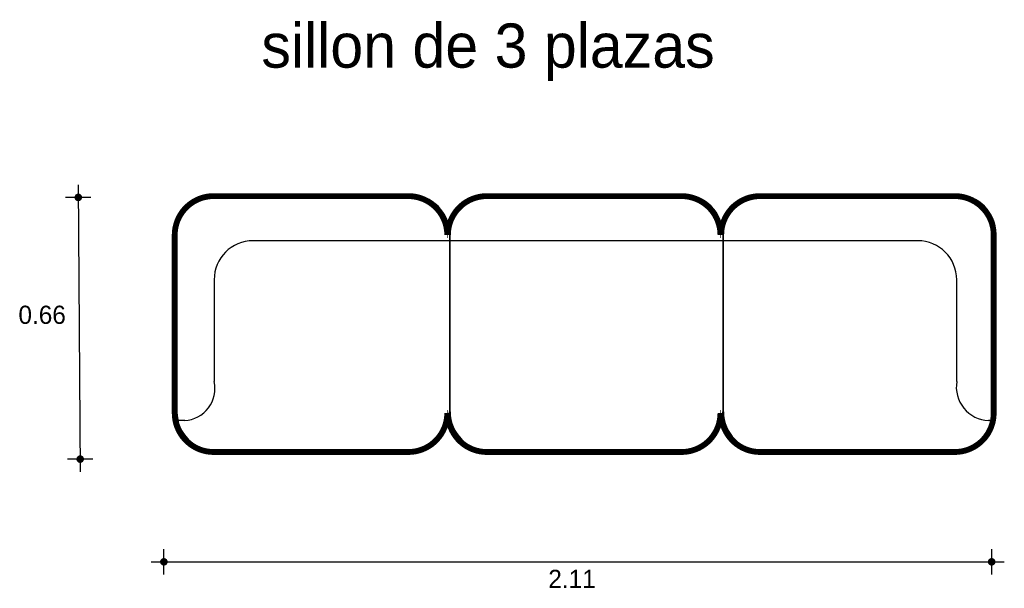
# Model space of a CAD drawing. Extents: x 2.12 to 4.65, y 2.43 to 3.89.
import ezdxf

# ---------------------------------------------------------------- set-up
doc = ezdxf.new("R2010")
doc.units = 0
doc.header["$MEASUREMENT"] = 0
for name, color, linetype in [('BORDE', 2, 'CONTINUOUS'), ('COTAS', 6, 'CONTINUOUS'), ('DIBUJO', 5, 'CONTINUOUS'), ('TEXTO', 4, 'CONTINUOUS')]:
    doc.layers.add(name, color=color, linetype=linetype)

msp = doc.modelspace()

# ---------------------------------------------------------------- linework, layer by layer
at = {"layer": 'BORDE', "const_width": 0.015}
msp.add_lwpolyline([(3.9237, 3.3379), (3.9255, 3.3379, -0.414214), (4.0255, 3.4379), (4.5255, 3.4379, -0.414214), (4.6255, 3.3379), (4.6255, 2.8806, -0.414214), (4.5255, 2.7806), (4.0255, 2.7806, -0.414214), (3.9255, 2.8806), (3.9237, 2.8806, -0.414214), (3.8237, 2.7806), (3.3237, 2.7806, -0.414214), (3.2237, 2.8806), (3.222, 2.8806, -0.414214), (3.122, 2.7806), (2.622, 2.7806, -0.414214), (2.522, 2.8806), (2.522, 3.3379, -0.414214), (2.622, 3.4379), (3.122, 3.4379, -0.414214), (3.222, 3.3379), (3.2237, 3.3379, -0.414214), (3.3237, 3.4379), (3.8237, 3.4379, -0.414214)], format="xyb", close=True, dxfattribs=at)
at = {"layer": 'COTAS'}
for p, q in [((2.2744, 3.4671), (2.2793, 2.7298)), ((2.3069, 3.4346), (2.2419, 3.4346)), ((2.3117, 2.7623), (2.2468, 2.7623)), ((2.4942, 2.4661), (2.4942, 2.531)), ((4.6203, 2.4661), (4.6203, 2.531)), ((2.4617, 2.4985), (4.6527, 2.4985))]:
    msp.add_line(p, q, dxfattribs=at)
at = {"layer": 'COTAS', "const_width": 0.00974}
for points in [[(2.2695, 3.4346, 1), (2.2793, 3.4346, 1)], [(2.2744, 2.7623, 1), (2.2841, 2.7623, 1)], [(2.4893, 2.4985, 1), (2.499, 2.4985, 1)], [(4.6154, 2.4985, 1), (4.6251, 2.4985, 1)]]:
    msp.add_lwpolyline(points, format="xyb", close=True, dxfattribs=at)
at = {"layer": 'DIBUJO'}
for p, q in [((2.6276, 3.4411), (3.1276, 3.4411)), ((3.3294, 3.4411), (3.8294, 3.4411)), ((4.0312, 3.4411), (4.5312, 3.4411)), ((2.5276, 2.8839), (2.5276, 3.3411)), ((3.2276, 3.3411), (3.2276, 2.8839)), ((3.2294, 2.8839), (3.2294, 3.3411)), ((3.9294, 3.3411), (3.9294, 2.8839)), ((3.9312, 2.8839), (3.9312, 3.3411)), ((4.6312, 3.3411), (4.6312, 2.8839)), ((3.2276, 3.3232), (2.7233, 3.3232)), ((4.4305, 3.3232), (3.2276, 3.3232)), ((2.6233, 3.2232), (2.6233, 2.9616)), ((4.5305, 2.9616), (4.5305, 3.2232)), ((2.5477, 2.8616), (2.5276, 2.8616)), ((4.6312, 2.8616), (4.6122, 2.8616)), ((3.1276, 2.7839), (2.6276, 2.7839)), ((3.8294, 2.7839), (3.3294, 2.7839)), ((4.5312, 2.7839), (4.0312, 2.7839))]:
    msp.add_line(p, q, dxfattribs=at)
for centre, radius, start, end in [((2.6276, 3.3411), 0.1, 90, 180), ((3.1276, 3.3411), 0.1, 360, 90), ((3.3294, 3.3411), 0.1, 90, 180), ((3.8294, 3.3411), 0.1, 360, 90), ((4.0312, 3.3411), 0.1, 90, 180), ((4.5312, 3.3411), 0.1, 360, 90), ((2.7233, 3.2232), 0.1, 90, 180), ((4.4305, 3.2232), 0.1, 0, 90), ((2.5436, 2.9432), 0.0817, 272.8181, 12.998), ((4.6152, 2.9474), 0.0858, 170.4504, 268.0511), ((2.6276, 2.8839), 0.1, 180, 270), ((3.1276, 2.8839), 0.1, 270, 0), ((3.3294, 2.8839), 0.1, 180, 270), ((3.8294, 2.8839), 0.1, 270, 0), ((4.0312, 2.8839), 0.1, 180, 270), ((4.5312, 2.8839), 0.1, 270, 0)]:
    msp.add_arc(centre, radius, start, end, dxfattribs=at)

# ---------------------------------------------------------------- texts
at = {"layer": 'COTAS'}
for s, p in [('0.66', (2.1207, 3.1097)), ('2.11', (3.4816, 2.4313))]:
    msp.add_text(s, height=0.04675, dxfattribs=at).set_placement(p)
at = {"layer": 'TEXTO'}
msp.add_text('sillon de 3 plazas', height=0.113495, dxfattribs=at).set_placement((2.7446, 3.7678))

doc.saveas('drawing.dxf')
